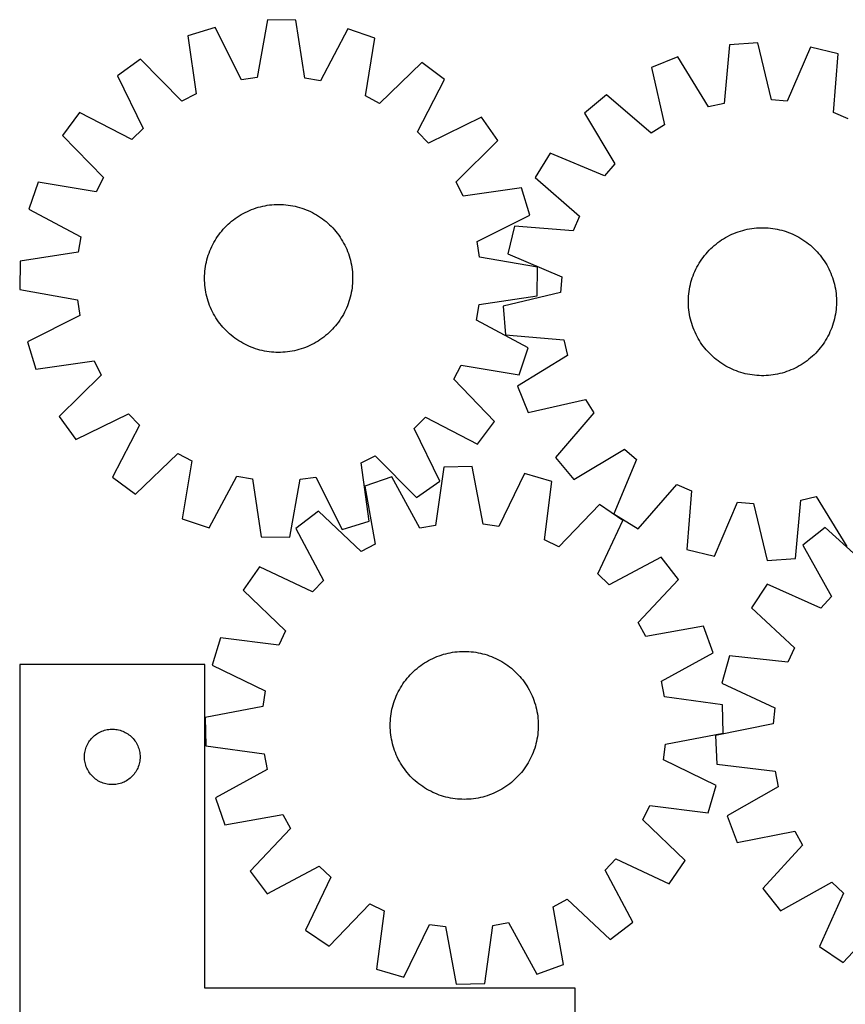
# Model space of a CAD drawing. Header units: millimetres. Extents: x 7 to 1493, y 7 to 2993.
# Tile 8 of 14: x 7 to 453, y 2460 to 2992. Entities that reach past the tile are written whole.
import ezdxf

# ---------------------------------------------------------------- set-up
doc = ezdxf.new("R2010")
doc.units = ezdxf.units.MM
doc.layers.add('CUT', color=7, linetype='CONTINUOUS', true_color=0x000000)

msp = doc.modelspace()

# ---------------------------------------------------------------- linework, layer by layer
at = {"layer": 'CUT'}
for p, q in [((140.361818, 2992.249836), (134.85048, 2960.967255)), ((155.746799, 2992.068398), (140.361818, 2992.249836)), ((160.518863, 2960.664542), (155.746799, 2992.068398)), ((112.123645, 2988.118085), (97.435591, 2983.536423)), ((126.366472, 2959.725892), (112.123645, 2988.118085)), ((183.879679, 2987.271851), (168.971236, 2959.223445)), ((198.455598, 2982.345073), (183.879679, 2987.271851)), ((97.435591, 2983.536423), (101.860846, 2952.081822)), ((193.289775, 2951.003582), (198.455598, 2982.345073)), ((389.922059, 2978.667931), (387.07711, 2947.031228)), ((405.267229, 2979.788773), (389.922059, 2978.667931)), ((412.679073, 2948.901246), (405.267229, 2979.788773)), ((433.70505, 2977.389576), (421.223064, 2948.180421)), ((448.645534, 2973.713642), (433.70505, 2977.389576)), ((71.856273, 2970.880818), (59.302916, 2961.98454)), ((94.175678, 2948.279514), (71.856273, 2970.880818)), ((362.134691, 2972.161933), (347.886925, 2966.354031)), ((378.728544, 2945.076535), (362.134691, 2972.161933)), ((446.149846, 2942.047472), (448.645534, 2973.713642)), ((223.729343, 2969.089747), (200.883137, 2947.021091)), ((236.069407, 2959.899896), (223.729343, 2969.089747)), ((347.886925, 2966.354031), (354.957498, 2935.3866)), ((59.302916, 2961.98454), (73.23159, 2933.436917)), ((134.85048, 2960.967255), (126.366472, 2959.725892)), ((168.971236, 2959.223445), (160.518863, 2960.664542)), ((221.471364, 2931.688694), (236.069407, 2959.899896)), ((101.860846, 2952.081822), (94.175678, 2948.279514)), ((200.883137, 2947.021091), (193.289775, 2951.003582)), ((323.470032, 2951.57969), (311.714343, 2941.653245)), ((347.621573, 2930.947728), (323.470032, 2951.57969)), ((421.223064, 2948.180421), (412.679073, 2948.901246)), ((387.07711, 2947.031228), (378.728544, 2945.076535)), ((38.886336, 2942.043901), (29.696485, 2929.703837)), ((67.097538, 2927.445859), (38.886336, 2942.043901)), ((256.010046, 2939.483316), (227.462422, 2925.554642)), ((264.906324, 2926.929959), (256.010046, 2939.483316)), ((311.714343, 2941.653245), (328.008319, 2914.386395)), ((454.052917, 2938.721688), (446.149846, 2942.047472)), ((73.23159, 2933.436917), (67.097538, 2927.445859)), ((354.957498, 2935.3866), (347.621573, 2930.947728)), ((29.696485, 2929.703837), (51.765141, 2906.857631)), ((227.462422, 2925.554642), (221.471364, 2931.688694)), ((242.30502, 2904.610554), (264.906324, 2926.929959)), ((293.05802, 2920.056777), (284.945135, 2906.983458)), ((322.403127, 2907.897852), (293.05802, 2920.056777)), ((328.008319, 2914.386395), (322.403127, 2907.897852)), ((51.765141, 2906.857631), (47.78265, 2899.26427)), ((284.945135, 2906.983458), (308.867547, 2886.086259)), ((16.441159, 2904.430092), (11.514381, 2889.854174)), ((47.78265, 2899.26427), (16.441159, 2904.430092)), ((246.107328, 2896.925386), (242.30502, 2904.610554)), ((277.561928, 2901.350641), (246.107328, 2896.925386)), ((282.143591, 2886.662587), (277.561928, 2901.350641)), ((133.00469, 2890.068669), (134.195121, 2890.471013)), ((134.195121, 2890.471013), (135.397602, 2890.835767)), ((135.397602, 2890.835767), (136.610948, 2891.162569)), ((136.610948, 2891.162569), (137.833959, 2891.451099)), ((137.833959, 2891.451099), (139.065431, 2891.70107)), ((139.065431, 2891.70107), (140.304146, 2891.912236)), ((140.304146, 2891.912236), (141.548883, 2892.084389)), ((141.548883, 2892.084389), (142.798413, 2892.217359)), ((142.798413, 2892.217359), (144.051503, 2892.311015)), ((144.051503, 2892.311015), (145.306917, 2892.365264)), ((145.306917, 2892.365264), (146.563416, 2892.380053)), ((146.563416, 2892.380053), (147.819759, 2892.355367)), ((147.819759, 2892.355367), (149.074706, 2892.29123)), ((149.074706, 2892.29123), (150.32702, 2892.187706)), ((150.32702, 2892.187706), (151.575464, 2892.044898)), ((151.575464, 2892.044898), (152.818806, 2891.862945)), ((152.818806, 2891.862945), (154.05582, 2891.642027)), ((154.05582, 2891.642027), (155.285283, 2891.382363)), ((155.285283, 2891.382363), (156.505984, 2891.084209)), ((156.505984, 2891.084209), (157.716718, 2890.747858)), ((157.716718, 2890.747858), (158.916289, 2890.373644)), ((158.916289, 2890.373644), (160.103513, 2889.961935)), ((11.514381, 2889.854174), (39.562787, 2874.94573)), ((123.022099, 2884.833396), (124.053012, 2885.551884)), ((124.053012, 2885.551884), (125.105984, 2886.237636)), ((125.105984, 2886.237636), (126.179977, 2886.889975)), ((126.179977, 2886.889975), (127.273931, 2887.508257)), ((127.273931, 2887.508257), (128.386765, 2888.091872)), ((128.386765, 2888.091872), (129.517382, 2888.640245)), ((129.517382, 2888.640245), (130.664666, 2889.152833)), ((130.664666, 2889.152833), (131.827484, 2889.629131)), ((131.827484, 2889.629131), (133.00469, 2890.068669)), ((160.103513, 2889.961935), (161.27722, 2889.513137)), ((161.27722, 2889.513137), (162.436251, 2889.027694)), ((162.436251, 2889.027694), (163.579461, 2888.506084)), ((163.579461, 2888.506084), (164.705723, 2887.948823)), ((164.705723, 2887.948823), (165.813926, 2887.35646)), ((165.813926, 2887.35646), (166.902975, 2886.729579)), ((166.902975, 2886.729579), (167.971796, 2886.0688)), ((167.971796, 2886.0688), (169.019333, 2885.374775)), ((169.019333, 2885.374775), (170.044555, 2884.648188)), ((253.751398, 2872.41976), (282.143591, 2886.662587)), ((308.867547, 2886.086259), (305.541762, 2878.183188)), ((116.505846, 2878.95081), (117.355198, 2879.876882)), ((117.355198, 2879.876882), (118.233219, 2880.775817)), ((118.233219, 2880.775817), (119.139044, 2881.64673)), ((119.139044, 2881.64673), (120.071777, 2882.488761)), ((120.071777, 2882.488761), (121.030499, 2883.301078)), ((121.030499, 2883.301078), (122.014263, 2884.08288)), ((122.014263, 2884.08288), (123.022099, 2884.833396)), ((170.044555, 2884.648188), (171.046447, 2883.889757)), ((171.046447, 2883.889757), (172.024023, 2883.10023)), ((172.024023, 2883.10023), (172.976316, 2882.280386)), ((172.976316, 2882.280386), (173.902387, 2881.431034)), ((173.902387, 2881.431034), (174.801323, 2880.553013)), ((174.801323, 2880.553013), (175.672236, 2879.647188)), ((175.672236, 2879.647188), (176.514266, 2878.714455)), ((273.875593, 2880.678876), (270.199659, 2865.738392)), ((305.541762, 2878.183188), (273.875593, 2880.678876)), ((402.053732, 2879.399587), (403.300055, 2879.559854)), ((403.300055, 2879.559854), (404.550797, 2879.680895)), ((404.550797, 2879.680895), (405.804724, 2879.762589)), ((405.804724, 2879.762589), (407.060599, 2879.804855)), ((407.060599, 2879.804855), (408.317181, 2879.807654)), ((408.317181, 2879.807654), (409.573231, 2879.77098)), ((409.573231, 2879.77098), (410.827509, 2879.694871)), ((410.827509, 2879.694871), (412.078778, 2879.579402)), ((412.078778, 2879.579402), (413.325803, 2879.424686)), ((39.562787, 2874.94573), (38.12169, 2866.493357)), ((112.717432, 2873.94629), (113.411457, 2874.993828)), ((113.411457, 2874.993828), (114.138044, 2876.019049)), ((114.138044, 2876.019049), (114.896475, 2877.020942)), ((114.896475, 2877.020942), (115.686002, 2877.998517)), ((115.686002, 2877.998517), (116.505846, 2878.95081)), ((176.514266, 2878.714455), (177.326584, 2877.755733)), ((177.326584, 2877.755733), (178.108386, 2876.771969)), ((178.108386, 2876.771969), (178.858901, 2875.764133)), ((178.858901, 2875.764133), (179.57739, 2874.73322)), ((179.57739, 2874.73322), (180.263142, 2873.680248)), ((386.802113, 2873.870273), (387.882282, 2874.512333)), ((387.882282, 2874.512333), (388.982085, 2875.120148)), ((388.982085, 2875.120148), (390.100438, 2875.693118)), ((390.100438, 2875.693118), (391.236236, 2876.230676)), ((391.236236, 2876.230676), (392.388359, 2876.732293)), ((392.388359, 2876.732293), (393.55567, 2877.197474)), ((393.55567, 2877.197474), (394.737016, 2877.625758)), ((394.737016, 2877.625758), (395.931232, 2878.016725)), ((395.931232, 2878.016725), (397.13714, 2878.369987)), ((397.13714, 2878.369987), (398.353548, 2878.685196)), ((398.353548, 2878.685196), (399.579258, 2878.962042)), ((399.579258, 2878.962042), (400.813058, 2879.20025)), ((400.813058, 2879.20025), (402.053732, 2879.399587)), ((413.325803, 2879.424686), (414.567352, 2879.230877)), ((414.567352, 2879.230877), (415.802201, 2878.998165)), ((415.802201, 2878.998165), (417.029131, 2878.726781)), ((417.029131, 2878.726781), (418.246931, 2878.416992)), ((418.246931, 2878.416992), (419.4544, 2878.069104)), ((419.4544, 2878.069104), (420.650345, 2877.683459)), ((420.650345, 2877.683459), (421.833587, 2877.26044)), ((421.833587, 2877.26044), (423.002958, 2876.800463)), ((423.002958, 2876.800463), (424.157303, 2876.303982)), ((424.157303, 2876.303982), (425.295484, 2875.771487)), ((425.295484, 2875.771487), (426.416378, 2875.203503)), ((426.416378, 2875.203503), (427.518877, 2874.600592)), ((427.518877, 2874.600592), (428.601895, 2873.963348)), ((109.758538, 2868.410745), (110.280148, 2869.553955)), ((110.280148, 2869.553955), (110.837409, 2870.680217)), ((110.837409, 2870.680217), (111.429772, 2871.78842)), ((111.429772, 2871.78842), (112.056653, 2872.877469)), ((112.056653, 2872.877469), (112.717432, 2873.94629)), ((180.263142, 2873.680248), (180.915481, 2872.606255)), ((180.915481, 2872.606255), (181.533763, 2871.512301)), ((181.533763, 2871.512301), (182.117378, 2870.399467)), ((182.117378, 2870.399467), (182.66575, 2869.26885)), ((182.66575, 2869.26885), (183.178339, 2868.121566)), ((254.99276, 2863.935752), (253.751398, 2872.41976)), ((379.877542, 2868.474286), (380.791635, 2869.336515)), ((380.791635, 2869.336515), (381.732361, 2870.169607)), ((381.732361, 2870.169607), (382.698791, 2870.972738)), ((382.698791, 2870.972738), (383.689971, 2871.745117)), ((383.689971, 2871.745117), (384.704923, 2872.485982)), ((384.704923, 2872.485982), (385.742645, 2873.1946)), ((385.742645, 2873.1946), (386.802113, 2873.870273)), ((428.601895, 2873.963348), (429.664361, 2873.2924)), ((429.664361, 2873.2924), (430.705229, 2872.58841)), ((430.705229, 2872.58841), (431.72347, 2871.852073)), ((431.72347, 2871.852073), (432.71808, 2871.084116)), ((432.71808, 2871.084116), (433.688076, 2870.285296)), ((433.688076, 2870.285296), (434.632503, 2869.456402)), ((434.632503, 2869.456402), (435.550428, 2868.598252)), ((38.12169, 2866.493357), (6.717834, 2861.721293)), ((107.702023, 2862.480479), (108.038374, 2863.691212)), ((108.038374, 2863.691212), (108.412588, 2864.890783)), ((108.412588, 2864.890783), (108.824297, 2866.078008)), ((108.824297, 2866.078008), (109.273095, 2867.251714)), ((109.273095, 2867.251714), (109.758538, 2868.410745)), ((183.178339, 2868.121566), (183.654637, 2866.958748)), ((183.654637, 2866.958748), (184.094175, 2865.781542)), ((184.094175, 2865.781542), (184.496519, 2864.591111)), ((184.496519, 2864.591111), (184.861273, 2863.38863)), ((286.275342, 2858.424414), (254.99276, 2863.935752)), ((270.199659, 2865.738392), (299.408814, 2853.256406)), ((375.000825, 2862.738571), (375.737161, 2863.756812)), ((375.737161, 2863.756812), (376.505119, 2864.751421)), ((376.505119, 2864.751421), (377.303938, 2865.721418)), ((377.303938, 2865.721418), (378.132832, 2866.665845)), ((378.132832, 2866.665845), (378.990982, 2867.583769)), ((378.990982, 2867.583769), (379.877542, 2868.474286)), ((435.550428, 2868.598252), (436.440944, 2867.711693)), ((436.440944, 2867.711693), (437.303173, 2866.797599)), ((437.303173, 2866.797599), (438.136265, 2865.856873)), ((438.136265, 2865.856873), (438.939396, 2864.890444)), ((438.939396, 2864.890444), (439.711776, 2863.899264)), ((439.711776, 2863.899264), (440.45264, 2862.884312)), ((6.717834, 2861.721293), (6.536396, 2846.336313)), ((106.741335, 2857.549958), (106.923287, 2858.7933)), ((106.923287, 2858.7933), (107.144205, 2860.030314)), ((107.144205, 2860.030314), (107.403869, 2861.259778)), ((107.403869, 2861.259778), (107.702023, 2862.480479)), ((184.861273, 2863.38863), (185.188075, 2862.175284)), ((185.188075, 2862.175284), (185.476604, 2860.952273)), ((185.476604, 2860.952273), (185.726575, 2859.720801)), ((185.726575, 2859.720801), (185.937742, 2858.482086)), ((185.937742, 2858.482086), (186.109895, 2857.237349)), ((286.093904, 2843.039433), (286.275342, 2858.424414)), ((371.817748, 2857.328826), (372.385732, 2858.44972)), ((372.385732, 2858.44972), (372.988643, 2859.552219)), ((372.988643, 2859.552219), (373.625887, 2860.635236)), ((373.625887, 2860.635236), (374.296835, 2861.697703)), ((374.296835, 2861.697703), (375.000825, 2862.738571)), ((440.45264, 2862.884312), (441.161258, 2861.84659)), ((441.161258, 2861.84659), (441.836931, 2860.787122)), ((441.836931, 2860.787122), (442.478992, 2859.706953)), ((442.478992, 2859.706953), (443.086807, 2858.607149)), ((443.086807, 2858.607149), (443.659776, 2857.488797)), ((106.406179, 2852.53791), (106.430865, 2853.794253)), ((106.430865, 2853.794253), (106.495002, 2855.0492)), ((106.495002, 2855.0492), (106.598526, 2856.301514)), ((106.598526, 2856.301514), (106.741335, 2857.549958)), ((186.109895, 2857.237349), (186.242865, 2855.987819)), ((186.242865, 2855.987819), (186.336521, 2854.734729)), ((186.336521, 2854.734729), (186.39077, 2853.479315)), ((186.39077, 2853.479315), (186.405559, 2852.222816)), ((299.408814, 2853.256406), (298.687988, 2844.712415)), ((369.905775, 2852.683687), (370.328795, 2853.866929)), ((370.328795, 2853.866929), (370.788772, 2855.0363)), ((370.788772, 2855.0363), (371.285253, 2856.190645)), ((371.285253, 2856.190645), (371.817748, 2857.328826)), ((443.659776, 2857.488797), (444.197335, 2856.352998)), ((444.197335, 2856.352998), (444.698951, 2855.200876)), ((444.698951, 2855.200876), (445.164132, 2854.033565)), ((445.164132, 2854.033565), (445.592416, 2852.852219)), ((106.420968, 2851.281412), (106.406179, 2852.53791)), ((106.475217, 2850.025998), (106.420968, 2851.281412)), ((106.568873, 2848.772907), (106.475217, 2850.025998)), ((106.701843, 2847.523377), (106.568873, 2848.772907)), ((186.213212, 2848.459212), (186.070403, 2847.210768)), ((186.316736, 2849.711526), (186.213212, 2848.459212)), ((186.380873, 2850.966474), (186.316736, 2849.711526)), ((186.405559, 2852.222816), (186.380873, 2850.966474)), ((368.358358, 2846.600694), (368.591069, 2847.835543)), ((368.591069, 2847.835543), (368.862454, 2849.062473)), ((368.862454, 2849.062473), (369.172243, 2850.280273)), ((369.172243, 2850.280273), (369.520131, 2851.487742)), ((369.520131, 2851.487742), (369.905775, 2852.683687)), ((445.592416, 2852.852219), (445.983383, 2851.658002)), ((445.983383, 2851.658002), (446.336645, 2850.452095)), ((446.336645, 2850.452095), (446.651854, 2849.235687)), ((446.651854, 2849.235687), (446.9287, 2848.009977)), ((446.9287, 2848.009977), (447.166909, 2846.776177)), ((6.536396, 2846.336313), (37.818977, 2840.824975)), ((106.873996, 2846.27864), (106.701843, 2847.523377)), ((107.085162, 2845.039925), (106.873996, 2846.27864)), ((107.335133, 2843.808454), (107.085162, 2845.039925)), ((107.623663, 2842.585442), (107.335133, 2843.808454)), ((107.950465, 2841.372097), (107.623663, 2842.585442)), ((185.109715, 2842.280248), (184.773364, 2841.069514)), ((185.407869, 2843.500949), (185.109715, 2842.280248)), ((185.667533, 2844.730413), (185.407869, 2843.500949)), ((185.88845, 2845.967426), (185.667533, 2844.730413)), ((186.070403, 2847.210768), (185.88845, 2845.967426)), ((254.690048, 2838.267369), (286.093904, 2843.039433)), ((298.687988, 2844.712415), (267.800462, 2837.300571)), ((367.818255, 2841.606573), (367.894364, 2842.860851)), ((367.894364, 2842.860851), (368.009833, 2844.11212)), ((368.009833, 2844.11212), (368.164549, 2845.359145)), ((368.164549, 2845.359145), (368.358358, 2846.600694)), ((447.166909, 2846.776177), (447.366245, 2845.535503)), ((447.366245, 2845.535503), (447.526512, 2844.28918)), ((447.526512, 2844.28918), (447.647553, 2843.038438)), ((447.647553, 2843.038438), (447.729247, 2841.784511)), ((37.818977, 2840.824975), (39.06034, 2832.340967)), ((108.315219, 2840.169615), (107.950465, 2841.372097)), ((108.717563, 2838.979184), (108.315219, 2840.169615)), ((109.157101, 2837.801979), (108.717563, 2838.979184)), ((109.633399, 2836.63916), (109.157101, 2837.801979)), ((183.538643, 2837.509012), (183.0532, 2836.349981)), ((183.987441, 2838.682719), (183.538643, 2837.509012)), ((184.39915, 2839.869943), (183.987441, 2838.682719)), ((184.773364, 2841.069514), (184.39915, 2839.869943)), ((253.248951, 2829.814996), (254.690048, 2838.267369)), ((267.800462, 2837.300571), (268.921304, 2821.9554)), ((367.781581, 2840.350523), (367.818255, 2841.606573)), ((367.784379, 2839.093941), (367.781581, 2840.350523)), ((367.826646, 2837.838066), (367.784379, 2839.093941)), ((367.90834, 2836.584139), (367.826646, 2837.838066)), ((447.737638, 2838.016004), (447.661529, 2836.761725)), ((447.729247, 2841.784511), (447.771514, 2840.528636)), ((447.774312, 2839.272054), (447.737638, 2838.016004)), ((447.771514, 2840.528636), (447.774312, 2839.272054)), ((39.06034, 2832.340967), (10.668147, 2818.098139)), ((110.145987, 2835.491876), (109.633399, 2836.63916)), ((110.69436, 2834.361259), (110.145987, 2835.491876)), ((111.277975, 2833.248425), (110.69436, 2834.361259)), ((111.896257, 2832.154472), (111.277975, 2833.248425)), ((112.548596, 2831.080479), (111.896257, 2832.154472)), ((180.755085, 2831.883257), (180.094306, 2830.814436)), ((181.381965, 2832.972306), (180.755085, 2831.883257)), ((181.974329, 2834.080509), (181.381965, 2832.972306)), ((182.53159, 2835.206771), (181.974329, 2834.080509)), ((183.0532, 2836.349981), (182.53159, 2835.206771)), ((368.029381, 2835.333397), (367.90834, 2836.584139)), ((368.189648, 2834.087074), (368.029381, 2835.333397)), ((368.388984, 2832.8464), (368.189648, 2834.087074)), ((368.627193, 2831.6126), (368.388984, 2832.8464)), ((446.964824, 2831.787034), (446.693439, 2830.560104)), ((447.197535, 2833.021883), (446.964824, 2831.787034)), ((447.391344, 2834.263432), (447.197535, 2833.021883)), ((447.54606, 2835.510457), (447.391344, 2834.263432)), ((447.661529, 2836.761725), (447.54606, 2835.510457)), ((113.234348, 2830.027506), (112.548596, 2831.080479)), ((113.952836, 2828.996593), (113.234348, 2830.027506)), ((114.703352, 2827.988758), (113.952836, 2828.996593)), ((115.485154, 2827.004993), (114.703352, 2827.988758)), ((116.297471, 2826.046271), (115.485154, 2827.004993)), ((177.125735, 2826.762209), (176.305891, 2825.809916)), ((177.915263, 2827.739785), (177.125735, 2826.762209)), ((178.673694, 2828.741677), (177.915263, 2827.739785)), ((179.400281, 2829.766899), (178.673694, 2828.741677)), ((180.094306, 2830.814436), (179.400281, 2829.766899)), ((281.297357, 2814.906553), (253.248951, 2829.814996)), ((368.904039, 2830.38689), (368.627193, 2831.6126)), ((369.219248, 2829.170482), (368.904039, 2830.38689)), ((369.57251, 2827.964574), (369.219248, 2829.170482)), ((369.963477, 2826.770358), (369.57251, 2827.964574)), ((370.391761, 2825.589012), (369.963477, 2826.770358)), ((445.650118, 2826.938889), (445.227098, 2825.755648)), ((446.035762, 2828.134835), (445.650118, 2826.938889)), ((446.38365, 2829.342303), (446.035762, 2828.134835)), ((446.693439, 2830.560104), (446.38365, 2829.342303)), ((117.139502, 2825.113538), (116.297471, 2826.046271)), ((118.010415, 2824.207714), (117.139502, 2825.113538)), ((118.90935, 2823.329692), (118.010415, 2824.207714)), ((119.835422, 2822.480341), (118.90935, 2823.329692)), ((120.787715, 2821.660497), (119.835422, 2822.480341)), ((121.765291, 2820.870969), (120.787715, 2821.660497)), ((171.781239, 2821.459648), (170.797475, 2820.677846)), ((172.739961, 2822.271966), (171.781239, 2821.459648)), ((173.672694, 2823.113996), (172.739961, 2822.271966)), ((174.578518, 2823.984909), (173.672694, 2823.113996)), ((175.45654, 2824.883845), (174.578518, 2823.984909)), ((176.305891, 2825.809916), (175.45654, 2824.883845)), ((268.921304, 2821.9554), (300.558007, 2819.110452)), ((370.856942, 2824.421701), (370.391761, 2825.589012)), ((371.358558, 2823.269578), (370.856942, 2824.421701)), ((371.896117, 2822.13378), (371.358558, 2823.269578)), ((372.469086, 2821.015427), (371.896117, 2822.13378)), ((373.076901, 2819.915624), (372.469086, 2821.015427)), ((443.170162, 2821.172857), (442.56725, 2820.070358)), ((443.738145, 2822.29375), (443.170162, 2821.172857)), ((444.27064, 2823.431931), (443.738145, 2822.29375)), ((444.767121, 2824.586277), (444.27064, 2823.431931)), ((445.227098, 2825.755648), (444.767121, 2824.586277)), ((10.668147, 2818.098139), (15.24981, 2803.410085)), ((122.767183, 2820.112538), (121.765291, 2820.870969)), ((123.792404, 2819.385951), (122.767183, 2820.112538)), ((124.839942, 2818.691926), (123.792404, 2819.385951)), ((125.908763, 2818.031147), (124.839942, 2818.691926)), ((126.997812, 2817.404267), (125.908763, 2818.031147)), ((128.106015, 2816.811903), (126.997812, 2817.404267)), ((129.232277, 2816.254642), (128.106015, 2816.811903)), ((130.375487, 2815.733032), (129.232277, 2816.254642)), ((131.534518, 2815.247589), (130.375487, 2815.733032)), ((163.294356, 2816.120482), (162.147072, 2815.607894)), ((164.424973, 2816.668854), (163.294356, 2816.120482)), ((165.537807, 2817.252469), (164.424973, 2816.668854)), ((166.63176, 2817.870751), (165.537807, 2817.252469)), ((167.705753, 2818.52309), (166.63176, 2817.870751)), ((168.758726, 2819.208842), (167.705753, 2818.52309)), ((169.789639, 2819.927331), (168.758726, 2819.208842)), ((170.797475, 2820.677846), (169.789639, 2819.927331)), ((300.558007, 2819.110452), (302.5127, 2810.761886)), ((373.718962, 2818.835455), (373.076901, 2819.915624)), ((374.394635, 2817.775987), (373.718962, 2818.835455)), ((375.103253, 2816.738265), (374.394635, 2817.775987)), ((375.844118, 2815.723313), (375.103253, 2816.738265)), ((376.616497, 2814.732133), (375.844118, 2815.723313)), ((439.818732, 2815.865765), (439.050774, 2814.871155)), ((440.555068, 2816.884006), (439.818732, 2815.865765)), ((441.259058, 2817.924874), (440.555068, 2816.884006)), ((441.930006, 2818.98734), (441.259058, 2817.924874)), ((442.56725, 2820.070358), (441.930006, 2818.98734)), ((132.708224, 2814.798791), (131.534518, 2815.247589)), ((133.895449, 2814.387082), (132.708224, 2814.798791)), ((135.09502, 2814.012868), (133.895449, 2814.387082)), ((136.305753, 2813.676518), (135.09502, 2814.012868)), ((137.526454, 2813.378363), (136.305753, 2813.676518)), ((138.755918, 2813.118699), (137.526454, 2813.378363)), ((139.992932, 2812.897782), (138.755918, 2813.118699)), ((141.236274, 2812.715829), (139.992932, 2812.897782)), ((142.484718, 2812.57302), (141.236274, 2812.715829)), ((143.737032, 2812.469496), (142.484718, 2812.57302)), ((144.991979, 2812.40536), (143.737032, 2812.469496)), ((146.248322, 2812.380673), (144.991979, 2812.40536)), ((147.50482, 2812.395462), (146.248322, 2812.380673)), ((148.760234, 2812.449711), (147.50482, 2812.395462)), ((150.013325, 2812.543367), (148.760234, 2812.449711)), ((151.262855, 2812.676337), (150.013325, 2812.543367)), ((152.507592, 2812.84849), (151.262855, 2812.676337)), ((153.746307, 2813.059657), (152.507592, 2812.84849)), ((154.977778, 2813.309628), (153.746307, 2813.059657)), ((156.20079, 2813.598157), (154.977778, 2813.309628)), ((157.414135, 2813.92496), (156.20079, 2813.598157)), ((158.616617, 2814.289713), (157.414135, 2813.92496)), ((159.807048, 2814.692057), (158.616617, 2814.289713)), ((160.984254, 2815.131595), (159.807048, 2814.692057)), ((162.147072, 2815.607894), (160.984254, 2815.131595)), ((302.5127, 2810.761886), (275.427302, 2794.168032)), ((276.370578, 2800.330634), (281.297357, 2814.906553)), ((377.419628, 2813.765703), (376.616497, 2814.732133)), ((378.25272, 2812.824977), (377.419628, 2813.765703)), ((379.114949, 2811.910884), (378.25272, 2812.824977)), ((380.005466, 2811.024324), (379.114949, 2811.910884)), ((380.92339, 2810.166174), (380.005466, 2811.024324)), ((435.678351, 2811.148291), (434.764258, 2810.286062)), ((436.564911, 2812.038807), (435.678351, 2811.148291)), ((437.423061, 2812.956732), (436.564911, 2812.038807)), ((438.251955, 2813.901158), (437.423061, 2812.956732)), ((439.050774, 2814.871155), (438.251955, 2813.901158)), ((15.24981, 2803.410085), (46.70441, 2807.835341)), ((46.70441, 2807.835341), (50.506718, 2800.150172)), ((241.046596, 2797.903096), (245.029088, 2805.496457)), ((245.029088, 2805.496457), (276.370578, 2800.330634)), ((381.867817, 2809.33728), (380.92339, 2810.166174)), ((382.837813, 2808.538461), (381.867817, 2809.33728)), ((383.832423, 2807.770503), (382.837813, 2808.538461)), ((384.850664, 2807.034166), (383.832423, 2807.770503)), ((385.891532, 2806.330177), (384.850664, 2807.034166)), ((386.953998, 2805.659229), (385.891532, 2806.330177)), ((388.037016, 2805.021985), (386.953998, 2805.659229)), ((389.139515, 2804.419073), (388.037016, 2805.021985)), ((427.673611, 2805.110243), (426.573808, 2804.502428)), ((428.75378, 2805.752304), (427.673611, 2805.110243)), ((429.813248, 2806.427977), (428.75378, 2805.752304)), ((430.85097, 2807.136595), (429.813248, 2806.427977)), ((431.865922, 2807.877459), (430.85097, 2807.136595)), ((432.857102, 2808.649838), (431.865922, 2807.877459)), ((433.823532, 2809.45297), (432.857102, 2808.649838)), ((434.764258, 2810.286062), (433.823532, 2809.45297)), ((50.506718, 2800.150172), (27.905414, 2777.830768)), ((390.260409, 2803.85109), (389.139515, 2804.419073)), ((391.39859, 2803.318595), (390.260409, 2803.85109)), ((392.552935, 2802.822114), (391.39859, 2803.318595)), ((393.722306, 2802.362137), (392.552935, 2802.822114)), ((394.905548, 2801.939117), (393.722306, 2802.362137)), ((396.101493, 2801.553473), (394.905548, 2801.939117)), ((397.308962, 2801.205585), (396.101493, 2801.553473)), ((398.526762, 2800.895796), (397.308962, 2801.205585)), ((399.753692, 2800.624411), (398.526762, 2800.895796)), ((400.988541, 2800.3917), (399.753692, 2800.624411)), ((402.23009, 2800.19789), (400.988541, 2800.3917)), ((403.477115, 2800.043175), (402.23009, 2800.19789)), ((404.728384, 2799.927706), (403.477115, 2800.043175)), ((405.982662, 2799.851597), (404.728384, 2799.927706)), ((407.238712, 2799.814923), (405.982662, 2799.851597)), ((408.495294, 2799.817721), (407.238712, 2799.814923)), ((409.751169, 2799.859988), (408.495294, 2799.817721)), ((411.005096, 2799.941682), (409.751169, 2799.859988)), ((412.255838, 2800.062722), (411.005096, 2799.941682)), ((413.502161, 2800.22299), (412.255838, 2800.062722)), ((414.742835, 2800.422326), (413.502161, 2800.22299)), ((415.976635, 2800.660535), (414.742835, 2800.422326)), ((417.202345, 2800.93738), (415.976635, 2800.660535)), ((418.418753, 2801.25259), (417.202345, 2800.93738)), ((419.624661, 2801.605852), (418.418753, 2801.25259)), ((420.818877, 2801.996818), (419.624661, 2801.605852)), ((422.000223, 2802.425103), (420.818877, 2801.996818)), ((423.167534, 2802.890283), (422.000223, 2802.425103)), ((424.319657, 2803.3919), (423.167534, 2802.890283)), ((425.455455, 2803.929459), (424.319657, 2803.3919)), ((426.573808, 2804.502428), (425.455455, 2803.929459)), ((263.115253, 2775.056889), (241.046596, 2797.903096)), ((275.427302, 2794.168032), (281.235204, 2779.920267)), ((281.235204, 2779.920267), (312.202635, 2786.990839)), ((312.202635, 2786.990839), (316.641506, 2779.654915)), ((36.801692, 2765.27741), (65.349315, 2779.206084)), ((65.349315, 2779.206084), (71.340373, 2773.072032)), ((316.641506, 2779.654915), (296.009545, 2755.503374)), ((27.905414, 2777.830768), (36.801692, 2765.27741)), ((219.580148, 2771.32381), (225.7142, 2777.314868)), ((225.7142, 2777.314868), (253.925402, 2762.716825)), ((253.925402, 2762.716825), (263.115253, 2775.056889)), ((71.340373, 2773.072032), (56.742331, 2744.86083)), ((233.508822, 2742.776186), (219.580148, 2771.32381)), ((69.082395, 2735.670979), (91.928601, 2757.739636)), ((91.928601, 2757.739636), (99.521962, 2753.757144)), ((305.93599, 2743.747685), (333.20284, 2760.041661)), ((333.20284, 2760.041661), (339.691383, 2754.436468)), ((99.521962, 2753.757144), (94.35614, 2722.415654)), ((190.950891, 2752.678904), (198.63606, 2756.481212)), ((195.376147, 2721.224304), (190.950891, 2752.678904)), ((198.63606, 2756.481212), (220.955464, 2733.879908)), ((296.009545, 2755.503374), (305.93599, 2743.747685)), ((339.691383, 2754.436468), (327.532458, 2725.091361)), ((235.592642, 2750.336178), (231.216001, 2718.874777)), ((250.974123, 2750.711137), (235.592642, 2750.336178)), ((256.878545, 2719.500361), (250.974123, 2750.711137)), ((279.262038, 2746.934936), (265.377497, 2718.365822)), ((294.006564, 2742.538404), (279.262038, 2746.934936)), ((56.742331, 2744.86083), (69.082395, 2735.670979)), ((108.932058, 2717.488875), (123.840502, 2745.537281)), ((123.840502, 2745.537281), (132.292875, 2744.096184)), ((132.292875, 2744.096184), (137.064939, 2712.692329)), ((152.449919, 2712.51089), (157.961257, 2743.793472)), ((157.961257, 2743.793472), (166.445265, 2745.034834)), ((166.445265, 2745.034834), (180.688093, 2716.642641)), ((207.522326, 2745.186113), (193.009537, 2740.076366)), ((222.782425, 2717.327467), (207.522326, 2745.186113)), ((220.955464, 2733.879908), (233.508822, 2742.776186)), ((289.977343, 2711.030626), (294.006564, 2742.538404)), ((193.009537, 2740.076366), (198.569212, 2708.802339)), ((340.605777, 2716.978477), (361.502976, 2740.900889)), ((361.502976, 2740.900889), (369.406047, 2737.575104)), ((369.406047, 2737.575104), (366.910359, 2705.908935)), ((381.850843, 2702.233), (394.332829, 2731.442156)), ((394.332829, 2731.442156), (402.87682, 2730.72133)), ((402.87682, 2730.72133), (410.288664, 2699.833803)), ((425.633835, 2700.954646), (428.478783, 2732.591349)), ((428.478783, 2732.591349), (436.827349, 2734.546041)), ((436.827349, 2734.546041), (453.421202, 2707.460644)), ((167.904538, 2726.504158), (155.681054, 2717.159802)), ((191.026549, 2704.724642), (167.904538, 2726.504158)), ((319.743059, 2730.205577), (297.709735, 2707.325294)), ((332.407334, 2721.467918), (319.743059, 2730.205577)), ((94.35614, 2722.415654), (108.932058, 2717.488875)), ((180.688093, 2716.642641), (195.376147, 2721.224304)), ((318.838878, 2692.747337), (332.407334, 2721.467918)), ((327.532458, 2725.091361), (340.605777, 2716.978477)), ((155.681054, 2717.159802), (170.632825, 2689.134469)), ((231.216001, 2718.874777), (222.782425, 2717.327467)), ((265.377497, 2718.365822), (256.878545, 2719.500361)), ((441.738725, 2717.68534), (429.672212, 2708.139147)), ((465.219472, 2696.293068), (441.738725, 2717.68534)), ((137.064939, 2712.692329), (152.449919, 2712.51089)), ((297.709735, 2707.325294), (289.977343, 2711.030626)), ((198.569212, 2708.802339), (191.026549, 2704.724642)), ((366.910359, 2705.908935), (381.850843, 2702.233)), ((429.672212, 2708.139147), (445.087638, 2680.366149)), ((353.073143, 2701.785687), (325.047809, 2686.833917)), ((362.417499, 2689.562204), (353.073143, 2701.785687)), ((410.288664, 2699.833803), (425.633835, 2700.954646)), ((135.998824, 2696.493994), (127.261165, 2683.829719)), ((164.719404, 2682.925538), (135.998824, 2696.493994)), ((170.632825, 2689.134469), (164.719404, 2682.925538)), ((325.047809, 2686.833917), (318.838878, 2692.747337)), ((340.637982, 2666.440192), (362.417499, 2689.562204)), ((127.261165, 2683.829719), (150.141448, 2661.796394)), ((410.33612, 2687.149117), (401.81012, 2674.34139)), ((439.278212, 2674.059807), (410.33612, 2687.149117)), ((445.087638, 2680.366149), (439.278212, 2674.059807)), ((401.81012, 2674.34139), (425.053389, 2652.691328)), ((150.141448, 2661.796394), (146.436116, 2654.064002)), ((344.715679, 2658.89753), (340.637982, 2666.440192)), ((375.989707, 2664.457204), (344.715679, 2658.89753)), ((381.099453, 2649.944415), (375.989707, 2664.457204)), ((114.928337, 2658.093224), (110.531806, 2643.348698)), ((146.436116, 2654.064002), (114.928337, 2658.093224)), ((242.893431, 2650.596115), (244.146062, 2650.695721)), ((244.146062, 2650.695721), (245.401204, 2650.755931)), ((245.401204, 2650.755931), (246.657618, 2650.776687)), ((246.657618, 2650.776687), (247.914064, 2650.757968)), ((247.914064, 2650.757968), (249.169302, 2650.699792)), ((249.169302, 2650.699792), (250.422094, 2650.602217)), ((425.053389, 2652.691328), (421.477064, 2644.898429)), ((226.300484, 2645.189866), (227.391488, 2645.813337)), ((227.391488, 2645.813337), (228.501538, 2646.40223)), ((228.501538, 2646.40223), (229.629538, 2646.955966)), ((229.629538, 2646.955966), (230.774375, 2647.473997)), ((230.774375, 2647.473997), (231.934918, 2647.955812)), ((231.934918, 2647.955812), (233.110023, 2648.400936)), ((233.110023, 2648.400936), (234.29853, 2648.80893)), ((234.29853, 2648.80893), (235.499265, 2649.17939)), ((235.499265, 2649.17939), (236.711045, 2649.511951)), ((236.711045, 2649.511951), (237.932672, 2649.806285)), ((237.932672, 2649.806285), (239.162943, 2650.062102)), ((239.162943, 2650.062102), (240.400641, 2650.279149)), ((240.400641, 2650.279149), (241.644546, 2650.457212)), ((241.644546, 2650.457212), (242.893431, 2650.596115)), ((250.422094, 2650.602217), (251.671202, 2650.465339)), ((251.671202, 2650.465339), (252.915394, 2650.289293)), ((252.915394, 2650.289293), (254.153443, 2650.074253)), ((254.153443, 2650.074253), (255.384126, 2649.820431)), ((255.384126, 2649.820431), (256.606229, 2649.528077)), ((256.606229, 2649.528077), (257.818546, 2649.197481)), ((257.818546, 2649.197481), (259.019881, 2648.828968)), ((259.019881, 2648.828968), (260.209048, 2648.422902)), ((260.209048, 2648.422902), (261.384872, 2647.979683)), ((261.384872, 2647.979683), (262.546195, 2647.49975)), ((262.546195, 2647.49975), (263.69187, 2646.983576)), ((263.69187, 2646.983576), (264.820766, 2646.431669)), ((264.820766, 2646.431669), (265.931769, 2645.844576)), ((265.931769, 2645.844576), (267.023783, 2645.222875)), ((353.240808, 2634.684316), (381.099453, 2649.944415)), ((389.906679, 2648.403504), (385.755777, 2633.587953)), ((421.477064, 2644.898429), (389.906679, 2648.403504)), ((106.543151, 2643.738099), (6.543151, 2643.738099)), ((6.543151, 2643.738099), (6.543151, 2393.738099)), ((106.543151, 2468.738099), (106.543151, 2643.738099)), ((110.531806, 2643.348698), (139.10092, 2629.464157)), ((219.284531, 2639.913241), (220.213255, 2640.759692)), ((220.213255, 2640.759692), (221.168108, 2641.576553)), ((221.168108, 2641.576553), (222.148148, 2642.363019)), ((222.148148, 2642.363019), (223.152408, 2643.118312)), ((223.152408, 2643.118312), (224.179897, 2643.841689)), ((224.179897, 2643.841689), (225.229601, 2644.532434)), ((225.229601, 2644.532434), (226.300484, 2645.189866)), ((267.023783, 2645.222875), (268.09573, 2644.567179)), ((268.09573, 2644.567179), (269.146553, 2643.878137)), ((269.146553, 2643.878137), (270.175213, 2643.156427)), ((270.175213, 2643.156427), (271.180696, 2642.402763)), ((271.180696, 2642.402763), (272.16201, 2641.617887)), ((272.16201, 2641.617887), (273.118186, 2640.802575)), ((273.118186, 2640.802575), (274.048281, 2639.957631)), ((214.310314, 2634.261873), (215.063979, 2635.267356)), ((215.063979, 2635.267356), (215.848854, 2636.24867)), ((215.848854, 2636.24867), (216.664167, 2637.204846)), ((216.664167, 2637.204846), (217.509111, 2638.134941)), ((217.509111, 2638.134941), (218.382853, 2639.038036)), ((218.382853, 2639.038036), (219.284531, 2639.913241)), ((274.048281, 2639.957631), (274.951377, 2639.083889)), ((274.951377, 2639.083889), (275.826582, 2638.182211)), ((275.826582, 2638.182211), (276.673032, 2637.253487)), ((276.673032, 2637.253487), (277.489894, 2636.298634)), ((277.489894, 2636.298634), (278.276359, 2635.318593)), ((278.276359, 2635.318593), (279.031653, 2634.314333)), ((139.10092, 2629.464157), (137.96638, 2620.965204)), ((211.035072, 2628.907426), (211.622166, 2630.018429)), ((211.622166, 2630.018429), (212.243867, 2631.110443)), ((212.243867, 2631.110443), (212.899562, 2632.18239)), ((212.899562, 2632.18239), (213.588605, 2633.233212)), ((213.588605, 2633.233212), (214.310314, 2634.261873)), ((279.031653, 2634.314333), (279.755029, 2633.286844)), ((279.755029, 2633.286844), (280.445774, 2632.23714)), ((280.445774, 2632.23714), (281.103206, 2631.166258)), ((281.103206, 2631.166258), (281.726677, 2630.075253)), ((281.726677, 2630.075253), (282.315571, 2628.965203)), ((354.788117, 2626.25074), (353.240808, 2634.684316)), ((385.755777, 2633.587953), (414.551676, 2620.180085)), ((208.637774, 2623.106541), (209.04384, 2624.295707)), ((209.04384, 2624.295707), (209.487058, 2625.471532)), ((209.487058, 2625.471532), (209.966991, 2626.632855)), ((209.966991, 2626.632855), (210.483166, 2627.77853)), ((210.483166, 2627.77853), (211.035072, 2628.907426)), ((282.315571, 2628.965203), (282.869306, 2627.837203)), ((282.869306, 2627.837203), (283.387337, 2626.692367)), ((283.387337, 2626.692367), (283.869153, 2625.531823)), ((283.869153, 2625.531823), (284.314277, 2624.356719)), ((284.314277, 2624.356719), (284.72227, 2623.168212)), ((386.249518, 2621.874099), (354.788117, 2626.25074)), ((137.96638, 2620.965204), (106.755604, 2615.060783)), ((207.392488, 2618.240102), (207.64631, 2619.470786)), ((207.64631, 2619.470786), (207.938664, 2620.692889)), ((207.938664, 2620.692889), (208.26926, 2621.905206)), ((208.26926, 2621.905206), (208.637774, 2623.106541)), ((284.72227, 2623.168212), (285.09273, 2621.967476)), ((285.09273, 2621.967476), (285.425291, 2620.755697)), ((285.425291, 2620.755697), (285.719626, 2619.534069)), ((285.719626, 2619.534069), (285.975443, 2618.303799)), ((386.624478, 2606.492618), (386.249518, 2621.874099)), ((414.551676, 2620.180085), (413.558527, 2611.663453)), ((106.755604, 2615.060783), (107.130563, 2599.679302)), ((206.766949, 2613.255962), (206.864524, 2614.508753)), ((206.864524, 2614.508753), (207.001402, 2615.757861)), ((207.001402, 2615.757861), (207.177448, 2617.002054)), ((207.177448, 2617.002054), (207.392488, 2618.240102)), ((285.975443, 2618.303799), (286.19249, 2617.0661)), ((286.19249, 2617.0661), (286.370552, 2615.822195)), ((286.370552, 2615.822195), (286.509455, 2614.57331)), ((286.509455, 2614.57331), (286.609061, 2613.320679)), ((51.615015, 2607.905437), (52.350866, 2608.140347)), ((52.350866, 2608.140347), (53.097835, 2608.337064)), ((53.097835, 2608.337064), (53.85394, 2608.495068)), ((53.85394, 2608.495068), (54.617176, 2608.613939)), ((54.617176, 2608.613939), (55.385519, 2608.693362)), ((55.385519, 2608.693362), (56.156932, 2608.733126)), ((56.156932, 2608.733126), (56.92937, 2608.733126)), ((56.92937, 2608.733126), (57.700783, 2608.693362)), ((57.700783, 2608.693362), (58.469126, 2608.613939)), ((58.469126, 2608.613939), (59.232362, 2608.495068)), ((59.232362, 2608.495068), (59.988467, 2608.337064)), ((59.988467, 2608.337064), (60.735435, 2608.140347)), ((60.735435, 2608.140347), (61.471287, 2607.905437)), ((206.690054, 2610.744278), (206.708773, 2612.000724)), ((206.71081, 2609.487864), (206.690054, 2610.744278)), ((206.708773, 2612.000724), (206.766949, 2613.255962)), ((206.771021, 2608.232722), (206.71081, 2609.487864)), ((206.870627, 2606.980091), (206.771021, 2608.232722)), ((286.613133, 2608.297439), (286.515558, 2607.044648)), ((286.609061, 2613.320679), (286.669272, 2612.065537)), ((286.671309, 2609.552677), (286.613133, 2608.297439)), ((286.669272, 2612.065537), (286.690028, 2610.809123)), ((286.690028, 2610.809123), (286.671309, 2609.552677)), ((413.558527, 2611.663453), (382.450179, 2605.241192)), ((44.317726, 2602.429415), (44.781354, 2603.047241)), ((44.781354, 2603.047241), (45.276172, 2603.640381)), ((45.276172, 2603.640381), (45.800868, 2604.207261)), ((45.800868, 2604.207261), (46.354051, 2604.746379)), ((46.354051, 2604.746379), (46.934253, 2605.256306)), ((46.934253, 2605.256306), (47.539937, 2605.735688)), ((47.539937, 2605.735688), (48.169495, 2606.183254)), ((48.169495, 2606.183254), (48.821259, 2606.597818)), ((48.821259, 2606.597818), (49.4935, 2606.978281)), ((49.4935, 2606.978281), (50.184435, 2607.323633)), ((50.184435, 2607.323633), (50.892233, 2607.632958)), ((50.892233, 2607.632958), (51.615015, 2607.905437)), ((61.471287, 2607.905437), (62.194069, 2607.632958)), ((62.194069, 2607.632958), (62.901867, 2607.323633)), ((62.901867, 2607.323633), (63.592802, 2606.978281)), ((63.592802, 2606.978281), (64.265043, 2606.597818)), ((64.265043, 2606.597818), (64.916807, 2606.183254)), ((64.916807, 2606.183254), (65.546365, 2605.735688)), ((65.546365, 2605.735688), (66.152049, 2605.256306)), ((66.152049, 2605.256306), (66.732251, 2604.746379)), ((66.732251, 2604.746379), (67.285434, 2604.207261)), ((67.285434, 2604.207261), (67.81013, 2603.640381)), ((67.81013, 2603.640381), (68.304948, 2603.047241)), ((68.304948, 2603.047241), (68.768576, 2602.429415)), ((207.009529, 2605.731206), (206.870627, 2606.980091)), ((207.187592, 2604.487301), (207.009529, 2605.731206)), ((207.404639, 2603.249602), (207.187592, 2604.487301)), ((207.660456, 2602.019332), (207.404639, 2603.249602)), ((285.987593, 2603.313299), (285.733771, 2602.082615)), ((286.202634, 2604.551347), (285.987593, 2603.313299)), ((286.37868, 2605.79554), (286.202634, 2604.551347)), ((286.515558, 2607.044648), (286.37868, 2605.79554)), ((355.413702, 2600.588197), (386.624478, 2606.492618)), ((382.450179, 2605.241192), (383.080693, 2589.868066)), ((41.860316, 2596.80638), (42.037735, 2597.558166)), ((42.037735, 2597.558166), (42.25362, 2598.299821)), ((42.25362, 2598.299821), (42.507399, 2599.02938)), ((42.507399, 2599.02938), (42.798397, 2599.744907)), ((42.798397, 2599.744907), (43.125845, 2600.444506)), ((43.125845, 2600.444506), (43.488872, 2601.12632)), ((43.488872, 2601.12632), (43.886518, 2601.788542)), ((43.886518, 2601.788542), (44.317726, 2602.429415)), ((68.768576, 2602.429415), (69.199784, 2601.788542)), ((69.199784, 2601.788542), (69.59743, 2601.12632)), ((69.59743, 2601.12632), (69.960457, 2600.444506)), ((69.960457, 2600.444506), (70.287905, 2599.744907)), ((70.287905, 2599.744907), (70.578903, 2599.02938)), ((70.578903, 2599.02938), (70.832682, 2598.299821)), ((70.832682, 2598.299821), (71.048567, 2597.558166)), ((71.048567, 2597.558166), (71.225986, 2596.80638)), ((107.130563, 2599.679302), (138.591965, 2595.302661)), ((207.95479, 2600.797704), (207.660456, 2602.019332)), ((208.287352, 2599.585925), (207.95479, 2600.797704)), ((208.657812, 2598.385189), (208.287352, 2599.585925)), ((209.065805, 2597.196682), (208.657812, 2598.385189)), ((284.742308, 2598.44686), (284.336242, 2597.257694)), ((285.110821, 2599.648195), (284.742308, 2598.44686)), ((285.441418, 2600.860512), (285.110821, 2599.648195)), ((285.733771, 2602.082615), (285.441418, 2600.860512)), ((354.279162, 2592.089244), (355.413702, 2600.588197)), ((41.543151, 2593.738099), (41.56304, 2594.51028)), ((41.56304, 2592.965918), (41.543151, 2593.738099)), ((41.56304, 2594.51028), (41.622653, 2595.280414)), ((41.622653, 2592.195784), (41.56304, 2592.965918)), ((41.622653, 2595.280414), (41.721833, 2596.046458)), ((41.721833, 2591.42974), (41.622653, 2592.195784)), ((41.721833, 2596.046458), (41.860316, 2596.80638)), ((71.225986, 2596.80638), (71.364469, 2596.046458)), ((71.364469, 2596.046458), (71.463649, 2595.280414)), ((71.463649, 2592.195784), (71.364469, 2591.42974)), ((71.463649, 2595.280414), (71.523262, 2594.51028)), ((71.523262, 2592.965918), (71.463649, 2592.195784)), ((71.523262, 2594.51028), (71.543151, 2593.738099)), ((71.543151, 2593.738099), (71.523262, 2592.965918)), ((138.591965, 2595.302661), (140.139274, 2586.869085)), ((209.510929, 2596.021578), (209.065805, 2597.196682)), ((209.992744, 2594.861034), (209.510929, 2596.021578)), ((210.510775, 2593.716198), (209.992744, 2594.861034)), ((211.064511, 2592.588198), (210.510775, 2593.716198)), ((211.653405, 2591.478148), (211.064511, 2592.588198)), ((282.34501, 2592.645975), (281.757916, 2591.534972)), ((282.896916, 2593.774871), (282.34501, 2592.645975)), ((283.41309, 2594.920546), (282.896916, 2593.774871)), ((283.893024, 2596.081869), (283.41309, 2594.920546)), ((284.336242, 2597.257694), (283.893024, 2596.081869)), ((41.860316, 2590.669818), (41.721833, 2591.42974)), ((42.037735, 2589.918032), (41.860316, 2590.669818)), ((42.25362, 2589.176376), (42.037735, 2589.918032)), ((42.507399, 2588.446818), (42.25362, 2589.176376)), ((42.798397, 2587.73129), (42.507399, 2588.446818)), ((43.125845, 2587.031692), (42.798397, 2587.73129)), ((43.488872, 2586.349878), (43.125845, 2587.031692)), ((69.960457, 2587.031692), (69.59743, 2586.349878)), ((70.287905, 2587.73129), (69.960457, 2587.031692)), ((70.578903, 2588.446818), (70.287905, 2587.73129)), ((70.832682, 2589.176376), (70.578903, 2588.446818)), ((71.048567, 2589.918032), (70.832682, 2589.176376)), ((71.225986, 2590.669818), (71.048567, 2589.918032)), ((71.364469, 2591.42974), (71.225986, 2590.669818)), ((140.139274, 2586.869085), (112.280629, 2571.608986)), ((212.276875, 2590.387143), (211.653405, 2591.478148)), ((212.934308, 2589.316261), (212.276875, 2590.387143)), ((213.625053, 2588.266557), (212.934308, 2589.316261)), ((214.348429, 2587.239068), (213.625053, 2588.266557)), ((215.103723, 2586.234808), (214.348429, 2587.239068)), ((279.069767, 2587.291528), (278.316103, 2586.286045)), ((279.791477, 2588.320189), (279.069767, 2587.291528)), ((280.48052, 2589.371011), (279.791477, 2588.320189)), ((281.136215, 2590.442958), (280.48052, 2589.371011)), ((281.757916, 2591.534972), (281.136215, 2590.442958)), ((382.848276, 2578.204704), (354.279162, 2592.089244)), ((383.080693, 2589.868066), (414.61048, 2586.014849)), ((43.886518, 2585.687656), (43.488872, 2586.349878)), ((44.317726, 2585.046782), (43.886518, 2585.687656)), ((44.781354, 2584.428957), (44.317726, 2585.046782)), ((45.276172, 2583.835817), (44.781354, 2584.428957)), ((45.800868, 2583.268937), (45.276172, 2583.835817)), ((46.354051, 2582.729818), (45.800868, 2583.268937)), ((46.934253, 2582.219892), (46.354051, 2582.729818)), ((47.539937, 2581.74051), (46.934253, 2582.219892)), ((48.169495, 2581.292944), (47.539937, 2581.74051)), ((65.546365, 2581.74051), (64.916807, 2581.292944)), ((66.152049, 2582.219892), (65.546365, 2581.74051)), ((66.732251, 2582.729818), (66.152049, 2582.219892)), ((67.285434, 2583.268937), (66.732251, 2582.729818)), ((67.81013, 2583.835817), (67.285434, 2583.268937)), ((68.304948, 2584.428957), (67.81013, 2583.835817)), ((68.768576, 2585.046782), (68.304948, 2584.428957)), ((69.199784, 2585.687656), (68.768576, 2585.046782)), ((69.59743, 2586.349878), (69.199784, 2585.687656)), ((215.890188, 2585.254767), (215.103723, 2586.234808)), ((216.707049, 2584.299914), (215.890188, 2585.254767)), ((217.5535, 2583.37119), (216.707049, 2584.299914)), ((218.428705, 2582.469512), (217.5535, 2583.37119)), ((219.331801, 2581.59577), (218.428705, 2582.469512)), ((220.261895, 2580.750826), (219.331801, 2581.59577)), ((274.095551, 2581.64016), (273.166827, 2580.793709)), ((274.997229, 2582.515365), (274.095551, 2581.64016)), ((275.870971, 2583.41846), (274.997229, 2582.515365)), ((276.715915, 2584.348555), (275.870971, 2583.41846)), ((277.531227, 2585.304731), (276.715915, 2584.348555)), ((278.316103, 2586.286045), (277.531227, 2585.304731)), ((414.61048, 2586.014849), (416.297724, 2577.60815)), ((48.821259, 2580.878379), (48.169495, 2581.292944)), ((49.4935, 2580.497917), (48.821259, 2580.878379)), ((50.184435, 2580.152565), (49.4935, 2580.497917)), ((50.892233, 2579.843239), (50.184435, 2580.152565)), ((51.615015, 2579.57076), (50.892233, 2579.843239)), ((52.350866, 2579.335851), (51.615015, 2579.57076)), ((53.097835, 2579.139133), (52.350866, 2579.335851)), ((53.85394, 2578.98113), (53.097835, 2579.139133)), ((54.617176, 2578.862259), (53.85394, 2578.98113)), ((55.385519, 2578.782836), (54.617176, 2578.862259)), ((56.156932, 2578.743072), (55.385519, 2578.782836)), ((56.92937, 2578.743072), (56.156932, 2578.743072)), ((57.700783, 2578.782836), (56.92937, 2578.743072)), ((58.469126, 2578.862259), (57.700783, 2578.782836)), ((59.232362, 2578.98113), (58.469126, 2578.862259)), ((59.988467, 2579.139133), (59.232362, 2578.98113)), ((60.735435, 2579.335851), (59.988467, 2579.139133)), ((61.471287, 2579.57076), (60.735435, 2579.335851)), ((62.194069, 2579.843239), (61.471287, 2579.57076)), ((62.901867, 2580.152565), (62.194069, 2579.843239)), ((63.592802, 2580.497917), (62.901867, 2580.152565)), ((64.265043, 2580.878379), (63.592802, 2580.497917)), ((64.916807, 2581.292944), (64.265043, 2580.878379)), ((221.218072, 2579.935514), (220.261895, 2580.750826)), ((222.199386, 2579.150638), (221.218072, 2579.935514)), ((223.204869, 2578.396974), (222.199386, 2579.150638)), ((224.233529, 2577.675264), (223.204869, 2578.396974)), ((225.284351, 2576.986222), (224.233529, 2577.675264)), ((226.356298, 2576.330526), (225.284351, 2576.986222)), ((227.448312, 2575.708825), (226.356298, 2576.330526)), ((267.079598, 2576.363535), (265.988594, 2575.740064)), ((268.150481, 2577.020967), (267.079598, 2576.363535)), ((269.200185, 2577.711713), (268.150481, 2577.020967)), ((270.227674, 2578.435089), (269.200185, 2577.711713)), ((271.231934, 2579.190382), (270.227674, 2578.435089)), ((272.211974, 2579.976848), (271.231934, 2579.190382)), ((273.166827, 2580.793709), (272.211974, 2579.976848)), ((378.451745, 2563.460177), (382.848276, 2578.204704)), ((416.297724, 2577.60815), (388.696514, 2561.887209)), ((112.280629, 2571.608986), (117.390375, 2557.096197)), ((228.559315, 2575.121732), (227.448312, 2575.708825)), ((229.688212, 2574.569826), (228.559315, 2575.121732)), ((230.833886, 2574.053651), (229.688212, 2574.569826)), ((231.995209, 2573.573718), (230.833886, 2574.053651)), ((233.171034, 2573.130499), (231.995209, 2573.573718)), ((234.360201, 2572.724433), (233.171034, 2573.130499)), ((235.561535, 2572.35592), (234.360201, 2572.724433)), ((236.773853, 2572.025324), (235.561535, 2572.35592)), ((237.995956, 2571.73297), (236.773853, 2572.025324)), ((239.226639, 2571.479148), (237.995956, 2571.73297)), ((240.464688, 2571.264108), (239.226639, 2571.479148)), ((241.70888, 2571.088062), (240.464688, 2571.264108)), ((242.957988, 2570.951184), (241.70888, 2571.088062)), ((244.210779, 2570.853609), (242.957988, 2570.951184)), ((245.466017, 2570.795433), (244.210779, 2570.853609)), ((249.234019, 2570.85768), (247.978877, 2570.79747)), ((250.486651, 2570.957286), (249.234019, 2570.85768)), ((251.735535, 2571.096189), (250.486651, 2570.957286)), ((252.979441, 2571.274252), (251.735535, 2571.096189)), ((254.217139, 2571.491299), (252.979441, 2571.274252)), ((255.447409, 2571.747116), (254.217139, 2571.491299)), ((256.669037, 2572.04145), (255.447409, 2571.747116)), ((257.880817, 2572.374011), (256.669037, 2572.04145)), ((259.081552, 2572.744471), (257.880817, 2572.374011)), ((260.270059, 2573.152465), (259.081552, 2572.744471)), ((261.445164, 2573.597589), (260.270059, 2573.152465)), ((262.605707, 2574.079404), (261.445164, 2573.597589)), ((263.750544, 2574.597435), (262.605707, 2574.079404)), ((264.878544, 2575.151171), (263.750544, 2574.597435)), ((265.988594, 2575.740064), (264.878544, 2575.151171)), ((246.722463, 2570.776714), (245.466017, 2570.795433)), ((247.978877, 2570.79747), (246.722463, 2570.776714)), ((343.238634, 2559.757007), (346.943966, 2567.489399)), ((346.943966, 2567.489399), (378.451745, 2563.460177)), ((117.390375, 2557.096197), (148.664402, 2562.655872)), ((148.664402, 2562.655872), (152.742099, 2555.113209)), ((388.696514, 2561.887209), (394.046726, 2547.461337)), ((152.742099, 2555.113209), (130.962583, 2531.991198)), ((366.118917, 2537.723682), (343.238634, 2559.757007)), ((394.046726, 2547.461337), (425.224045, 2553.539949)), ((425.224045, 2553.539949), (429.426521, 2546.066091)), ((429.426521, 2546.066091), (408.034249, 2522.585344)), ((140.306939, 2519.767714), (168.332272, 2534.719484)), ((168.332272, 2534.719484), (174.541204, 2528.806064)), ((322.747257, 2532.418932), (328.660678, 2538.627863)), ((328.660678, 2538.627863), (357.381258, 2525.059407)), ((357.381258, 2525.059407), (366.118917, 2537.723682)), ((130.962583, 2531.991198), (140.306939, 2519.767714)), ((174.541204, 2528.806064), (160.972747, 2500.085483)), ((337.699028, 2504.393599), (322.747257, 2532.418932)), ((417.580443, 2510.518831), (445.353441, 2525.934256)), ((445.353441, 2525.934256), (451.659782, 2520.124831)), ((408.034249, 2522.585344), (417.580443, 2510.518831)), ((451.659782, 2520.124831), (438.570473, 2491.182739)), ((173.637022, 2491.347824), (195.670347, 2514.228107)), ((195.670347, 2514.228107), (203.402739, 2510.522775)), ((294.81087, 2512.751062), (302.353532, 2516.828759)), ((300.370544, 2481.477035), (294.81087, 2512.751062)), ((302.353532, 2516.828759), (325.475544, 2495.049243)), ((203.402739, 2510.522775), (199.373517, 2479.014997)), ((214.118044, 2474.618465), (228.002585, 2503.187579)), ((228.002585, 2503.187579), (236.501537, 2502.05304)), ((236.501537, 2502.05304), (242.405959, 2470.842264)), ((257.787439, 2471.217223), (262.164081, 2502.678624)), ((262.164081, 2502.678624), (270.597657, 2504.225934)), ((270.597657, 2504.225934), (285.857756, 2476.367288)), ((325.475544, 2495.049243), (337.699028, 2504.393599)), ((451.378199, 2482.656739), (473.028262, 2505.900008)), ((160.972747, 2500.085483), (173.637022, 2491.347824)), ((438.570473, 2491.182739), (451.378199, 2482.656739)), ((285.857756, 2476.367288), (300.370544, 2481.477035)), ((199.373517, 2479.014997), (214.118044, 2474.618465)), ((242.405959, 2470.842264), (257.787439, 2471.217223)), ((306.543151, 2468.738099), (106.543151, 2468.738099)), ((306.543151, 2393.738099), (306.543151, 2468.738099))]:
    msp.add_line(p, q, dxfattribs=at)

doc.saveas('drawing.dxf')
